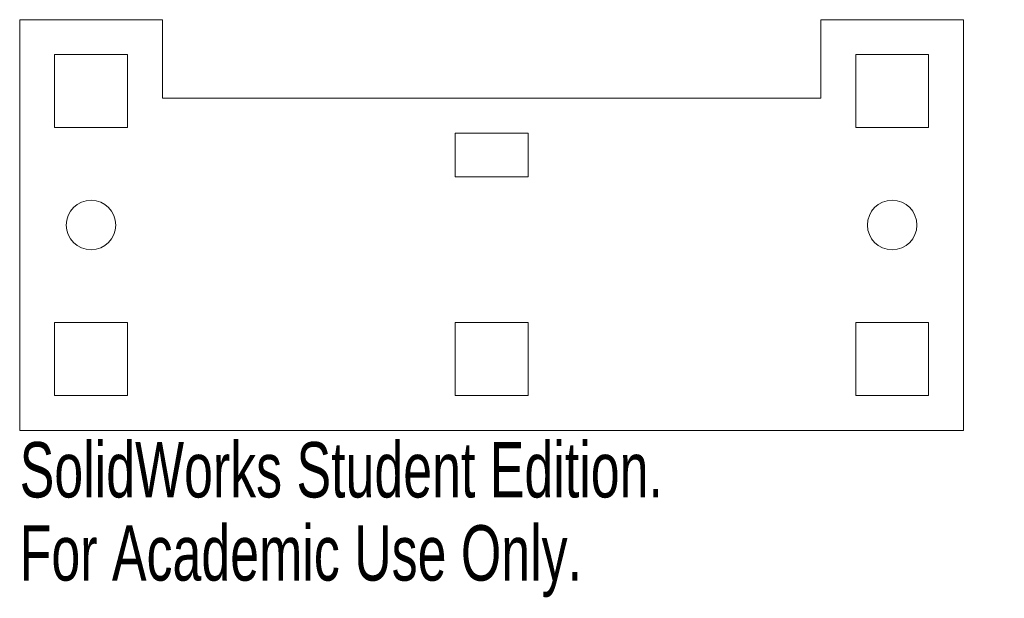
# Model space of a CAD drawing. Header units: inches. Extents: x -1.62 to 1.76, y -1.28 to 0.7.
import ezdxf

# ---------------------------------------------------------------- set-up
doc = ezdxf.new("R2010")
doc.units = ezdxf.units.IN
doc.header["$MEASUREMENT"] = 0
doc.styles.add('SLDTEXTSTYLE0', font='TXT', dxfattribs={"width": 0.7})

msp = doc.modelspace()

# ---------------------------------------------------------------- linework, layer by layer
at = {"color": 7, "linetype": 'Continuous', "lineweight": 15}
for p, q in [((-1.13, 0.705), (-1.62, 0.705)), ((-1.62, 0.705), (-1.62, -0.705)), ((-1.13, 0.435), (-1.13, 0.705)), ((1.62, 0.705), (1.13, 0.705)), ((1.13, 0.705), (1.13, 0.435)), ((1.62, -0.705), (1.62, 0.705)), ((-1.5, 0.585), (-1.5, 0.335)), ((-1.25, 0.585), (-1.5, 0.585)), ((-1.25, 0.335), (-1.25, 0.585)), ((1.5, 0.585), (1.25, 0.585)), ((1.25, 0.585), (1.25, 0.335)), ((1.5, 0.335), (1.5, 0.585)), ((1.13, 0.435), (-1.13, 0.435)), ((-1.5, 0.335), (-1.25, 0.335)), ((0.125, 0.315), (-0.125, 0.315)), ((-0.125, 0.315), (-0.125, 0.165)), ((0.125, 0.165), (0.125, 0.315)), ((1.25, 0.335), (1.5, 0.335)), ((-0.125, 0.165), (0.125, 0.165)), ((-1.25, -0.335), (-1.5, -0.335)), ((-1.5, -0.335), (-1.5, -0.585)), ((-1.25, -0.585), (-1.25, -0.335)), ((0.125, -0.335), (-0.125, -0.335)), ((-0.125, -0.335), (-0.125, -0.585)), ((0.125, -0.585), (0.125, -0.335)), ((1.25, -0.335), (1.25, -0.585)), ((1.5, -0.335), (1.25, -0.335)), ((1.5, -0.585), (1.5, -0.335)), ((-1.5, -0.585), (-1.25, -0.585)), ((-0.125, -0.585), (0.125, -0.585)), ((1.25, -0.585), (1.5, -0.585)), ((-1.62, -0.705), (1.62, -0.705))]:
    msp.add_line(p, q, dxfattribs=at)
for centre in [(-1.375, 0), (1.375, 0)]:
    msp.add_circle(centre, 0.085, dxfattribs=at)

# ---------------------------------------------------------------- texts
at = {"color": 7, "linetype": 'Continuous', "char_height": 0.1903, "attachment_point": 1, "style": 'SLDTEXTSTYLE0'}
for s, insert in [('SolidWorks Student Edition.', (-1.62, -0.7451)), ('For Academic Use Only.', (-1.62, -1.0306))]:
    msp.add_mtext(s, dxfattribs=dict(at, insert=insert))

doc.saveas('drawing.dxf')
